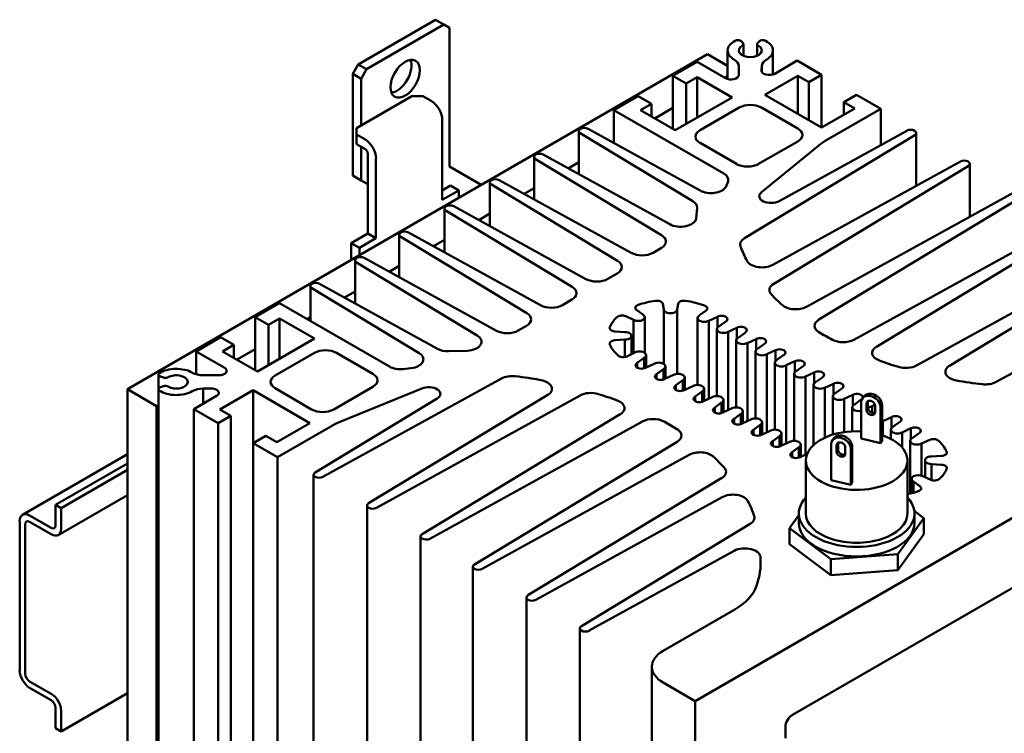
# Model space of a CAD drawing. Header units: millimetres. Extents: x 82 to 564, y 26 to 400.
# Tile 10 of 11: x 408 to 509, y 327 to 400. Entities that reach past the tile are written whole.
import ezdxf

# ---------------------------------------------------------------- set-up
doc = ezdxf.new("R2010")
doc.units = ezdxf.units.MM
doc.layers.add('Arêtes visibles(ISO)', color=7, linetype='Continuous', lineweight=50)

msp = doc.modelspace()

# ---------------------------------------------------------------- linework, layer by layer
at = {"layer": 'Arêtes visibles(ISO)'}
for p, q in [((451.04, 400.38), (443.12, 395.81)), ((451.04, 400.38), (451.89, 399.89)), ((443.97, 395.32), (451.89, 399.89)), ((451.89, 399.89), (452.46, 399.56)), ((452.46, 399.56), (452.46, 385.36)), ((482.33, 398.17), (482.5, 398)), ((482.56, 397.88), (482.56, 396.69)), ((483.98, 397.88), (483.98, 396.69)), ((484.03, 398), (484.21, 398.17)), ((419.49, 362.56), (478.88, 396.86)), ((478.88, 396.86), (480.95, 395.67)), ((480.95, 397.23), (480.95, 394.3)), ((485.59, 397.23), (485.59, 394.78)), ((443.12, 395.81), (442.56, 394.83)), ((443.97, 395.32), (443.12, 395.81)), ((443.41, 394.34), (443.97, 395.32)), ((475.35, 394.62), (477.84, 396.06)), ((477.84, 396.06), (480.72, 394.39)), ((482.09, 394.72), (482.09, 395.64)), ((484.45, 395.64), (484.4, 395.21)), ((484.45, 395.02), (484.45, 395.64)), ((485.77, 394.85), (488.08, 396.19)), ((488.08, 396.19), (490.57, 394.75)), ((442.56, 394.83), (442.56, 384.42)), ((442.56, 394.83), (443.41, 394.34)), ((443.41, 389.54), (443.41, 394.34)), ((475.35, 391.35), (475.35, 394.62)), ((476.71, 393.84), (475.35, 394.62)), ((477.84, 394.49), (476.71, 393.84)), ((481.4, 392.43), (477.84, 394.49)), ((477.84, 390.37), (477.84, 394.49)), ((480.67, 394.42), (480.95, 394.59)), ((488.13, 394.65), (484.74, 392.69)), ((489.26, 394), (488.13, 394.65)), ((488.13, 390.73), (488.13, 394.65)), ((490.57, 394.75), (489.26, 394)), ((490.57, 389.33), (490.57, 394.75)), ((476.71, 389.72), (476.71, 393.84)), ((489.26, 390.08), (489.26, 394)), ((448.62, 392.55), (442.96, 389.28)), ((448.62, 392.55), (449.75, 392.55)), ((450.6, 392.06), (449.75, 392.55)), ((469.3, 391.13), (471.78, 392.56)), ((471.78, 392.56), (473.14, 391.78)), ((475.57, 389.07), (481.4, 392.43)), ((484.74, 392.69), (490.57, 389.33)), ((492.83, 391.94), (494.13, 392.69)), ((494.13, 392.69), (496.62, 391.26)), ((473.14, 391.78), (472.01, 391.13)), ((473.14, 390.47), (473.14, 391.78)), ((473.48, 390.28), (475.35, 391.35)), ((475.35, 389.2), (475.35, 391.35)), ((478.12, 389.07), (482.14, 391.39)), ((484.4, 391.39), (488.13, 389.23)), ((490.57, 389.33), (493.96, 391.29)), ((496.62, 391.26), (491.16, 388.1)), ((493.96, 391.29), (492.83, 391.94)), ((492.83, 390.64), (492.83, 391.94)), ((496.62, 387.54), (496.62, 391.26)), ((469.3, 387.86), (469.3, 391.13)), ((480.55, 384.63), (469.3, 391.13)), ((472.01, 391.13), (475.57, 389.07)), ((442.96, 388.63), (442.96, 389.28)), ((451.73, 381.93), (451.73, 390.1)), ((466.65, 389.22), (478.15, 382.88)), ((442.96, 388.63), (443.81, 388.14)), ((442.96, 387.65), (442.96, 388.63)), ((465.71, 388.99), (465.71, 384.57)), ((477.39, 381.79), (465.86, 388.77)), ((500.11, 388.56), (482.67, 378.01)), ((486.22, 381.81), (499.31, 389.02)), ((500.26, 388.79), (500.26, 383.37)), ((442.96, 387.65), (443.81, 387.16)), ((443.41, 383.93), (443.41, 387.39)), ((469.21, 387.81), (469.3, 387.86)), ((469.3, 387.76), (469.3, 387.86)), ((481.85, 385.61), (478.12, 387.76)), ((488.13, 387.92), (484.12, 385.61)), ((490.29, 387.51), (484.41, 382.71)), ((444.09, 386.67), (444.09, 378.5)), ((444.94, 378.01), (444.94, 386.18)), ((461.13, 386.34), (461.13, 381.99)), ((462.07, 386.57), (475.02, 379.44)), ((455.71, 383.48), (452.46, 385.36)), ((474.19, 378.31), (461.28, 386.12)), ((464.63, 385.16), (465.71, 385.79)), ((485.58, 375.28), (504.78, 385.86)), ((505.58, 385.4), (485.67, 373.35)), ((505.74, 385.63), (505.74, 380.21)), ((443.41, 383.93), (442.56, 384.42)), ((444.09, 383.53), (443.41, 383.93)), ((451.73, 382.91), (452.58, 383.4)), ((453.43, 382.91), (452.58, 383.4)), ((456.6, 383.73), (456.6, 379.25)), ((469.67, 375.7), (456.76, 383.51)), ((457.54, 383.96), (471.07, 376.51)), ((460.1, 382.55), (461.13, 383.14)), ((480.75, 383.22), (481, 383.83)), ((453.43, 382.91), (451.73, 381.93)), ((453.43, 382.16), (453.43, 382.91)), ((489.01, 370.99), (510.26, 382.7)), ((511.06, 382.24), (490.29, 369.68)), ((452.9, 381.28), (466.43, 373.83)), ((477.72, 380.02), (477.83, 381.13)), ((451.96, 381.05), (451.96, 376.57)), ((465.03, 373.02), (452.12, 380.83)), ((455.46, 379.87), (456.6, 380.53)), ((493.87, 367.62), (515.62, 379.6)), ((516.42, 379.14), (496.19, 366.9)), ((444.09, 378.5), (442.4, 377.52)), ((444.94, 378.01), (444.09, 378.5)), ((447.33, 378.37), (447.33, 374.02)), ((460.39, 370.34), (447.48, 378.15)), ((448.27, 378.61), (461.79, 371.15)), ((442.4, 377.52), (442.4, 375.79)), ((443.25, 377.03), (442.4, 377.52)), ((443.25, 377.03), (444.94, 378.01)), ((450.82, 377.2), (451.96, 377.85)), ((443.25, 376.28), (443.25, 377.03)), ((473.31, 376.52), (474.17, 377.02)), ((500.3, 364.98), (521.1, 376.44)), ((442.8, 375.76), (442.8, 371.34)), ((455.31, 368.06), (442.95, 375.54)), ((443.74, 375.99), (457.27, 368.54)), ((446.3, 374.58), (447.33, 375.17)), ((521.9, 375.98), (503.68, 364.96)), ((468.67, 373.85), (469.64, 374.41)), ((438.22, 373.11), (438.22, 369.55)), ((439.16, 373.35), (451.24, 366.69)), ((508.45, 363.3), (526.57, 373.28)), ((449.35, 366.25), (438.37, 372.89)), ((441.72, 371.94), (442.8, 372.56)), ((432.58, 369.93), (435.07, 371.37)), ((435.07, 371.37), (446.33, 364.87)), ((464.03, 371.17), (465, 371.73)), ((474.31, 371.31), (474.42, 370.72)), ((475.77, 370.72), (475.88, 371.31)), ((470.51, 370.02), (471.31, 369.65)), ((472.27, 370.2), (471.62, 370.67)), ((474.42, 370.72), (474.42, 365.14)), ((475.77, 370.72), (475.77, 364.12)), ((478.74, 370.61), (478.06, 370.12)), ((432.58, 366.66), (432.58, 369.93)), ((433.94, 369.15), (432.58, 369.93)), ((435.07, 369.8), (433.94, 369.15)), ((433.94, 365.03), (433.94, 369.15)), ((438.64, 367.74), (435.07, 369.8)), ((435.07, 365.68), (435.07, 369.8)), ((437.9, 369.73), (438.22, 369.92)), ((459.5, 368.55), (460.36, 369.05)), ((471.31, 369.65), (471.31, 366.24)), ((472.46, 369.93), (472.46, 366.27)), ((477.87, 369.84), (477.87, 362.99)), ((479.01, 369.57), (479.9, 369.98)), ((479.01, 369.57), (479.01, 361.56)), ((479.9, 369.98), (479.9, 368.86)), ((480.75, 369.49), (480.04, 368.98)), ((470.42, 368.41), (469.39, 368.47)), ((471.09, 368.02), (471.09, 366.14)), ((479.85, 368.7), (479.85, 361.84)), ((480.99, 368.43), (481.88, 368.83)), ((480.99, 368.43), (480.99, 360.42)), ((481.88, 368.83), (481.88, 367.71)), ((482.73, 368.34), (482.02, 367.83)), ((426.53, 366.43), (429.02, 367.87)), ((429.02, 367.87), (430.38, 367.09)), ((430.38, 367.09), (429.24, 366.43)), ((430.38, 365.78), (430.38, 367.09)), ((432.81, 364.38), (438.64, 367.74)), ((469.39, 367.56), (470.42, 367.63)), ((470.42, 367.63), (470.42, 365.86)), ((481.83, 367.56), (481.83, 360.7)), ((482.97, 367.28), (483.86, 367.69)), ((482.97, 367.28), (482.97, 359.28)), ((483.86, 367.69), (483.86, 366.57)), ((484.71, 367.2), (484, 366.69)), ((426.53, 364.08), (426.53, 366.43)), ((429.41, 364.77), (426.53, 366.43)), ((429.24, 366.43), (432.81, 364.38)), ((430.72, 365.59), (432.58, 366.66)), ((432.58, 364.51), (432.58, 366.66)), ((434.62, 363.95), (438.64, 366.27)), ((440.9, 366.27), (444.63, 364.12)), ((452.38, 366.44), (454.3, 366.5)), ((471.46, 366.3), (470.61, 365.92)), ((472.6, 366.03), (472.6, 364.78)), ((539.86, 366.55), (477.64, 330.62)), ((483.81, 366.41), (483.81, 359.56)), ((484.95, 366.14), (485.84, 366.55)), ((484.95, 366.14), (484.95, 358.14)), ((485.84, 366.55), (485.84, 365.43)), ((486.69, 366.06), (485.98, 365.55)), ((471.7, 365.24), (472.41, 365.75)), ((471.7, 365.24), (471.7, 364.75)), ((472.41, 365.75), (472.41, 364.69)), ((473.44, 365.16), (472.55, 364.75)), ((485.79, 365.27), (485.79, 358.42)), ((486.93, 365), (487.82, 365.41)), ((486.93, 365), (486.93, 356.99)), ((487.82, 365.41), (487.82, 364.28)), ((422.67, 364.04), (422.67, 362.56)), ((427.26, 363.98), (428.85, 363.98)), ((447.71, 364.61), (448.76, 364.75)), ((473.68, 364.1), (474.39, 364.61)), ((473.68, 364.1), (473.68, 363.61)), ((474.39, 364.61), (474.39, 363.55)), ((475.42, 364.02), (474.53, 363.61)), ((474.58, 364.89), (474.58, 363.63)), ((487.77, 364.13), (487.77, 357.27)), ((488.67, 364.92), (487.96, 364.4)), ((488.91, 363.85), (489.8, 364.26)), ((489.8, 364.26), (489.8, 363.14)), ((423.17, 363.74), (422.87, 363.84)), ((457.78, 363.65), (439.51, 353.58)), ((475.66, 362.96), (476.37, 363.47)), ((476.37, 363.47), (476.37, 362.41)), ((476.56, 363.74), (476.56, 362.49)), ((488.91, 363.85), (488.91, 355.85)), ((489.75, 362.99), (489.75, 356.84)), ((490.65, 363.77), (489.94, 363.26)), ((490.89, 362.71), (491.78, 363.12)), ((491.78, 363.12), (491.78, 362)), ((419.49, 310.31), (419.49, 362.56)), ((419.49, 362.56), (422.48, 360.83)), ((422.67, 362.56), (422.67, 303.77)), ((422.87, 362.76), (423.17, 362.86)), ((428, 362.64), (427.26, 362.62)), ((427.26, 361.07), (427.26, 362.62)), ((432.36, 362.45), (428.96, 360.49)), ((438.18, 359.09), (432.36, 362.45)), ((432.36, 357.03), (432.36, 362.45)), ((438.35, 360.49), (434.62, 362.65)), ((444.63, 362.81), (440.62, 360.49)), ((449.64, 362.64), (441.34, 359.25)), ((444.19, 350.88), (462.52, 361.97)), ((475.66, 362.96), (475.66, 362.47)), ((477.4, 362.87), (476.51, 362.47)), ((477.64, 361.81), (478.35, 362.33)), ((478.35, 362.33), (478.35, 361.26)), ((478.54, 362.6), (478.54, 361.35)), ((490.89, 362.71), (490.89, 357.59)), ((492.63, 362.63), (491.92, 362.12)), ((492.87, 361.57), (493.76, 361.98)), ((493.76, 361.98), (493.76, 360.85)), ((426.3, 360.52), (428.61, 361.86)), ((438.71, 354.04), (451.2, 361.6)), ((465.85, 361.91), (444.98, 350.42)), ((477.64, 361.81), (477.64, 361.32)), ((479.38, 361.73), (478.49, 361.32)), ((479.62, 360.67), (480.33, 361.18)), ((480.33, 361.18), (480.33, 360.12)), ((480.52, 361.46), (480.52, 360.21)), ((491.73, 361.84), (491.73, 357.9)), ((492.87, 361.57), (492.87, 358.16)), ((494.61, 361.49), (493.9, 360.97)), ((494.62, 357.51), (494.62, 361.2)), ((494.89, 361.81), (494.74, 361.6)), ((495.17, 360.42), (495.17, 361.07)), ((495.32, 361.28), (495.32, 360.63)), ((422.48, 360.83), (422.67, 360.94)), ((422.48, 308.58), (422.48, 360.83)), ((428.79, 359.09), (426.3, 360.52)), ((426.3, 301.74), (426.3, 360.52)), ((428.96, 360.49), (430.09, 359.84)), ((449.66, 347.71), (469.94, 359.99)), ((479.62, 360.67), (479.62, 360.18)), ((481.36, 360.59), (480.47, 360.18)), ((481.6, 359.53), (482.31, 360.04)), ((482.31, 360.04), (482.31, 358.98)), ((482.5, 360.31), (482.5, 359.06)), ((493.71, 360.7), (493.71, 358.24)), ((495.32, 360.64), (495.74, 360.83)), ((495.74, 360.83), (495.74, 360.14)), ((496.06, 360.86), (496.06, 360.21)), ((496.61, 357.04), (496.61, 360.73)), ((496.76, 357.25), (496.76, 360.94)), ((430.09, 359.84), (428.79, 359.09)), ((428.79, 300.3), (428.79, 359.09)), ((430.09, 301.05), (430.09, 359.84)), ((434.79, 357.13), (438.18, 359.09)), ((472.22, 359.24), (450.46, 347.25)), ((481.6, 359.53), (481.6, 359.04)), ((483.34, 359.45), (482.45, 359.04)), ((484.48, 359.17), (484.48, 357.92)), ((496.83, 359.28), (497.72, 359.69)), ((496.83, 359.28), (496.83, 357.82)), ((497.72, 359.69), (497.72, 358.57)), ((498.57, 359.2), (497.86, 358.69)), ((440.3, 358.74), (434.85, 355.59)), ((483.58, 358.38), (484.29, 358.9)), ((483.58, 358.38), (483.58, 357.89)), ((484.29, 358.9), (484.29, 357.83)), ((485.32, 358.3), (484.43, 357.89)), ((486.46, 358.03), (486.46, 356.78)), ((497.67, 358.41), (497.67, 357.46)), ((498.81, 358.14), (499.7, 358.55)), ((498.81, 358.14), (498.81, 356.59)), ((499.7, 358.55), (499.7, 357.42)), ((500.55, 358.06), (499.84, 357.54)), ((432.36, 357.03), (433.66, 357.78)), ((434.85, 355.59), (432.36, 357.03)), ((432.36, 298.24), (432.36, 357.03)), ((433.66, 357.78), (434.79, 357.13)), ((455.03, 344.62), (475.79, 357.18)), ((485.56, 357.24), (486.27, 357.75)), ((485.56, 357.24), (485.56, 356.75)), ((486.27, 357.75), (486.27, 356.69)), ((487.3, 357.16), (486.41, 356.75)), ((491.55, 353.25), (491.55, 356.94)), ((491.67, 357.33), (491.82, 357.54)), ((492.26, 357.02), (492.26, 356.37)), ((496.61, 357.04), (494.62, 357.51)), ((496.76, 357.25), (496.61, 357.04)), ((499.65, 357.27), (499.65, 351.88)), ((500.79, 357), (501.64, 357.38)), ((500.79, 357), (500.79, 353.71)), ((487.54, 356.1), (488.25, 356.61)), ((487.54, 356.1), (487.54, 355.61)), ((488.25, 356.61), (488.25, 355.55)), ((489.09, 355.93), (488.39, 355.61)), ((488.44, 356.88), (488.44, 355.63)), ((492.11, 356.15), (492.11, 356.81)), ((492.99, 356.59), (492.99, 355.94)), ((493.55, 352.77), (493.55, 356.46)), ((493.7, 352.98), (493.7, 356.67)), ((408.75, 349.7), (419.49, 355.9)), ((412.13, 350.71), (419.49, 354.95)), ((434.85, 296.8), (434.85, 355.59)), ((477.02, 355.84), (455.82, 344.16)), ((487.6, 329.23), (532.91, 355.4)), ((488.96, 349.83), (488.96, 355.25)), ((499.36, 349.83), (499.36, 355.25)), ((501.16, 355.28), (501.16, 353.55)), ((502.86, 355.74), (501.83, 355.67)), ((412.7, 350.38), (419.49, 354.3)), ((501.83, 354.89), (502.86, 354.83)), ((501.83, 354.89), (501.83, 353.24)), ((438.55, 353.81), (438.55, 295.03)), ((460.5, 341.46), (480.35, 353.47)), ((493.55, 352.77), (491.55, 353.25)), ((493.7, 352.98), (493.55, 352.77)), ((499.79, 353.37), (499.79, 351.91)), ((499.98, 353.1), (500.63, 352.63)), ((499.98, 353.1), (499.98, 351.97)), ((501.74, 353.28), (500.93, 353.65)), ((412.4, 347.63), (419.49, 351.72)), ((480.38, 351.51), (461.3, 341)), ((412.13, 350.71), (412.7, 350.38)), ((412.13, 348.62), (412.13, 350.71)), ((412.7, 350.38), (412.7, 348.29)), ((444.03, 350.65), (444.03, 291.86)), ((500.06, 350.1), (501.03, 349.37)), ((408.46, 333.76), (408.46, 349.04)), ((409.47, 349.63), (411.68, 348.36)), ((411.68, 347.7), (409.47, 348.98)), ((487.29, 348.33), (488.24, 349.65)), ((488.24, 348.85), (488.24, 349.83)), ((501.03, 349.37), (498.37, 345.67)), ((500.08, 348.85), (500.08, 349.83)), ((501.03, 347.73), (501.03, 349.37)), ((409.02, 348.72), (409.02, 333.43)), ((465.98, 338.3), (483.27, 348.76)), ((491.5, 345.15), (487.29, 348.33)), ((487.29, 346.69), (487.29, 348.33)), ((449.51, 347.49), (449.51, 288.7)), ((498.37, 344.04), (501.03, 347.73)), ((481.61, 346.01), (466.77, 337.84)), ((487.29, 346.69), (491.5, 343.52)), ((484.31, 344.36), (484.31, 345.31)), ((498.37, 345.67), (491.5, 345.15)), ((491.5, 343.52), (491.5, 345.15)), ((498.37, 344.04), (498.37, 345.67)), ((454.87, 344.39), (454.87, 285.61)), ((491.5, 343.52), (498.37, 344.04)), ((460.35, 341.23), (460.35, 282.44)), ((474.36, 335.78), (481.69, 340.01)), ((465.82, 338.07), (465.82, 279.28)), ((473.19, 334.15), (473.19, 275.36)), ((409.47, 332.65), (411.68, 331.37)), ((411.68, 330.72), (409.47, 331.99)), ((477.64, 330.62), (474.36, 332.52)), ((419.49, 331.44), (412.7, 327.52)), ((412.13, 327.85), (412.13, 329.94)), ((477.64, 271.83), (477.64, 330.62)), ((412.7, 329.61), (412.7, 327.52)), ((487.6, 329.23), (487.6, 329.23)), ((412.7, 327.52), (412.13, 327.85)), ((486.86, 326.83), (486.86, 327.96)), ((486.86, 327.96), (486.86, 327.96))]:
    msp.add_line(p, q, dxfattribs=at)
msp.add_arc((452.46, 385.36), 0.000653, 270, 0, dxfattribs=at)
for centre, major_axis, ratio, start_param, end_param in [((481.98, 398.06), (0.4, 0), 0.57735, 0.523599, 2.304266), ((484.55, 398.06), (0.4, 0), 0.57735, 0.837327, 2.617994), ((483.27, 397.23), (-2.32, 0), 0.57735, 5.445858, 7.065642), ((483.27, 397.23), (-1.18, 0), 0.57735, 5.491938, 10.216026), ((482.16, 397.88), (0.4, 0), 0.57735, 5.491938, 6.806784), ((484.38, 397.88), (-0.4, 0), 0.57735, 5.759587, 7.074433), ((483.27, 397.23), (2.32, 0), 0.57735, 5.500729, 7.120512), ((447.08, 394.83), (1.06, 1.84), 0.57735, 3.553381, 5.871397), ((480.49, 395.64), (1.6, 0), 0.57735, 0, 0.782457), ((486.05, 395.64), (-1.6, 0), 0.57735, 5.500729, 6.283185), ((481.29, 394.72), (0.8, 0), 0.57735, 3.926991, 6.283185), ((485.2, 395.18), (-0.8, 0), 0.57735, 6.221316, 8.63938), ((450.6, 390.75), (-0.8, 1.39), 0.57735, 3.926991, 5.497787), ((483.27, 390.73), (1.6, 0), 0.57735, 0.785398, 2.356194), ((466.27, 388.99), (-0.556, 0), 0.57735, 3.9504, 7.045174), ((487, 388.58), (1.6, 0), 0.57735, 5.497787, 7.068583), ((479.25, 388.41), (-1.6, 0), 0.57735, 5.497787, 7.068583), ((499.7, 388.79), (0.564, 0), 0.57735, 5.521197, 8.61597), ((443.81, 386.83), (-0.8, 1.39), 0.57735, 3.926991, 5.497787), ((496.82, 384.84), (-8, 0), 0.57735, 5.497787, 5.667281), ((443.81, 386.83), (-0.2, 0.346), 0.57735, 3.926991, 5.497787), ((461.68, 386.34), (-0.556, 0), 0.57735, 3.9504, 7.045174), ((482.98, 386.26), (-1.6, 0), 0.57735, 0.785398, 2.356194), ((505.17, 385.63), (0.564, 0), 0.57735, 5.521197, 8.61597), ((479.42, 383.97), (1.6, 0), 0.57735, 6.124527, 7.068583), ((457.16, 383.73), (-0.556, 0), 0.57735, 3.9504, 7.045174), ((479.26, 383.55), (1.6, 0), 0.57735, 3.9504, 5.921427), ((485.39, 382.31), (-1.2, 0), 0.57735, 5.667281, 8.61597), ((452.52, 381.05), (-0.556, 0), 0.57735, 3.9504, 7.045174), ((476.23, 381.15), (1.6, 0), 0.57735, 6.259817, 7.045174), ((476.12, 380.11), (1.6, 0), 0.57735, 3.9504, 6.192795), ((447.88, 378.37), (-0.556, 0), 0.57735, 3.9504, 7.045174), ((473.03, 377.67), (1.6, 0), 0.57735, 5.497787, 7.045174), ((483.82, 377.37), (-1.6, 0), 0.57735, 5.521197, 6.497001), ((513.53, 381.1), (-32, 0), 0.57735, 0.213816, 0.297861), ((443.36, 375.76), (-0.556, 0), 0.57735, 3.9504, 7.045174), ((472.18, 377.18), (1.6, 0), 0.57735, 3.9504, 5.497787), ((468.51, 375.06), (1.6, 0), 0.57735, 5.497787, 7.045174), ((484.47, 375.95), (-1.6, 0), 0.57735, 0.297861, 2.332785), ((438.77, 373.11), (-0.556, 0), 0.57735, 3.9504, 7.045174), ((467.54, 374.5), (1.6, 0), 0.57735, 3.9504, 5.497787), ((486.82, 372.71), (-1.6, 0), 0.57735, 5.521197, 6.781178), ((463.87, 372.38), (1.6, 0), 0.57735, 5.497787, 7.045174), ((513.53, 381.1), (32, 0), 0.57735, 3.639585, 3.709387), ((462.9, 371.82), (1.6, 0), 0.57735, 3.9504, 5.497787), ((472.09, 370.88), (-0.6, 0), 0.57735, 5.256697, 6.955592), ((475.09, 368.02), (6.4, 0), 0.57735, 1.811886, 2.115104), ((473.71, 371.27), (0.6, 0), 0.57735, 0.112992, 1.811886), ((476.48, 371.27), (-0.6, 0), 0.57735, 4.471299, 6.170193), ((475.09, 368.02), (6.4, 0), 0.57735, 0.992012, 1.329706), ((478.27, 370.82), (0.6, 0), 0.57735, 5.610779, 7.275197), ((487.9, 371.66), (1.6, 0), 0.57735, 3.709387, 5.474378), ((459.23, 369.7), (1.6, 0), 0.57735, 5.497787, 7.045174), ((470.13, 369.75), (0.6, 0), 0.57735, 0.89839, 2.597285), ((471.79, 369.93), (0.672, 0), 0.57735, 3.926991, 7.068583), ((475.09, 370.72), (-0.672, 0), 0.57735, 0, 3.141593), ((478.54, 369.84), (-0.672, 0), 0.57735, 5.497787, 8.63938), ((480.33, 369.73), (0.6, 0), 0.57735, 5.497787, 8.63938), ((475.09, 368.02), (-6.4, 0), 0.57735, 5.738877, 6.042095), ((491.45, 369.04), (-1.6, 0), 0.57735, 5.521197, 7.040803), ((454.15, 367.42), (1.6, 0), 0.57735, 4.802779, 7.045174), ((458.37, 369.21), (1.6, 0), 0.57735, 3.9504, 5.497787), ((469.46, 368.82), (-0.6, 0), 0.57735, 6.042095, 7.74099), ((470.42, 368.02), (0.672, 0), 0.57735, 4.712389, 7.853982), ((480.52, 368.7), (-0.672, 0), 0.57735, 5.497787, 8.63938), ((482.31, 368.59), (0.6, 0), 0.57735, 5.497787, 8.63938), ((509.58, 378.87), (26.47, 0), 0.57735, 3.895757, 3.969628), ((469.46, 367.22), (-0.6, 0), 0.57735, 4.825381, 6.524275), ((475.09, 368.02), (-6.4, 0), 0.57735, 0.24109, 0.578784), ((482.5, 367.56), (-0.672, 0), 0.57735, 5.497787, 8.63938), ((484.29, 367.45), (0.6, 0), 0.57735, 5.497787, 8.63938), ((492.76, 368.29), (1.6, 0), 0.57735, 3.965312, 5.474378), ((439.77, 365.62), (1.6, 0), 0.57735, 0.785398, 2.356194), ((448.19, 365.61), (1.6, 0), 0.57735, 5.074148, 7.045174), ((452.34, 367.36), (1.6, 0), 0.57735, 3.9504, 4.735757), ((470.24, 366.19), (-0.6, 0), 0.57735, 0.578784, 2.243203), ((471.93, 366.03), (0.672, 0), 0.57735, 5.497787, 8.63938), ((484.48, 366.41), (-0.672, 0), 0.57735, 5.497787, 8.63938), ((486.27, 366.3), (0.6, 0), 0.57735, 5.497787, 8.63938), ((497.35, 366.27), (-1.6, 0), 0.57735, 5.521197, 7.296924), ((472.12, 365), (-0.6, 0), 0.57735, 5.497787, 8.63938), ((473.91, 364.89), (0.672, 0), 0.57735, 5.497787, 8.63938), ((486.46, 365.27), (-0.672, 0), 0.57735, 5.497787, 8.63938), ((488.25, 365.16), (0.6, 0), 0.57735, 5.497787, 8.63938), ((513.42, 381.16), (32, 0), 0.57735, 4.155331, 4.225469), ((499.19, 365.65), (1.6, 0), 0.57735, 4.225469, 5.474378), ((423.07, 364.04), (-0.4, 0), 0.57735, 5.549716, 7.330383), ((424.49, 363.3), (2.32, 0), 0.57735, 0.78834, 2.408123), ((424.49, 363.3), (1.18, 0), 0.57735, 3.921141, 8.645229), ((427.26, 364.9), (1.6, 0), 0.57735, 3.929932, 4.712389), ((428.85, 364.44), (0.8, 0), 0.57735, 4.712389, 7.068583), ((443.5, 363.46), (1.6, 0), 0.57735, 5.497787, 7.068583), ((447.46, 365.52), (1.6, 0), 0.57735, 3.926991, 4.871047), ((474.1, 363.85), (-0.6, 0), 0.57735, 5.497787, 8.63938), ((475.89, 363.74), (0.672, 0), 0.57735, 5.497787, 8.63938), ((488.44, 364.13), (-0.672, 0), 0.57735, 5.497787, 8.63938), ((490.23, 364.02), (0.6, 0), 0.57735, 5.497787, 8.63938), ((504.84, 364.33), (-1.6, 0), 0.57735, 5.521197, 7.567924), ((423.37, 363.94), (-0.4, 0), 0.57735, 1.047198, 2.362044), ((435.75, 363.3), (-1.6, 0), 0.57735, 5.497787, 7.068583), ((458.89, 362.98), (-1.6, 0), 0.57735, 4.498573, 5.474378), ((452.44, 345.83), (-32, 0), 0.57735, 4.414528, 4.498573), ((461.36, 362.6), (1.6, 0), 0.57735, 5.521197, 7.556121), ((477.87, 362.6), (0.672, 0), 0.57735, 5.497787, 8.63938), ((490.42, 362.99), (-0.672, 0), 0.57735, 5.497787, 8.63938), ((492.21, 362.87), (0.6, 0), 0.57735, 5.497787, 8.63938), ((513.42, 381.16), (32, 0), 0.57735, 4.426331, 4.511336), ((507.35, 363.97), (1.6, 0), 0.57735, 4.511336, 5.474378), ((423.07, 362.56), (-0.4, 0), 0.57735, 5.235988, 7.016655), ((424.49, 363.3), (-2.32, 0), 0.57735, 0.733469, 2.353253), ((423.37, 362.66), (0.4, 0), 0.57735, 0.779549, 2.094395), ((427.26, 361.69), (-1.6, 0), 0.57735, 4.712389, 5.494846), ((428.05, 362.18), (0.8, 0), 0.57735, 5.497787, 7.915851), ((450.33, 362.07), (1.2, 0), 0.57735, 5.521197, 8.469886), ((466.96, 361.25), (-1.6, 0), 0.57735, 4.214396, 5.474378), ((452.44, 345.83), (-32, 0), 0.57735, 4.144594, 4.214396), ((476.08, 362.71), (-0.6, 0), 0.57735, 5.497787, 8.63938), ((492.4, 361.84), (-0.672, 0), 0.57735, 5.497787, 8.63938), ((494.19, 361.73), (0.6, 0), 0.57735, 5.967288, 8.63938), ((495.77, 361.18), (-0.877, 0.63), 0.754224, 3.638042, 6.283185), ((468.79, 360.62), (1.6, 0), 0.57735, 5.521197, 7.286187), ((478.06, 361.57), (-0.6, 0), 0.57735, 5.497787, 8.63938), ((479.85, 361.46), (0.672, 0), 0.57735, 5.497787, 8.63938), ((494.38, 360.7), (-0.672, 0), 0.57735, 5.497787, 8.214904), ((494.19, 361.73), (-0.6, 0), 0.57735, 2.356194, 2.681579), ((495.61, 360.97), (-0.877, 0.63), 0.754224, 3.638042, 6.779635), ((495.61, 360.97), (-0.39, 0.28), 0.754224, 3.638042, 6.779635), ((495.77, 361.18), (-0.39, 0.28), 0.754224, 0.371212, 0.49645), ((439.48, 361.14), (-1.6, 0), 0.57735, 0.785398, 2.356194), ((480.04, 360.42), (-0.6, 0), 0.57735, 5.497787, 8.63938), ((481.83, 360.31), (0.672, 0), 0.57735, 5.497787, 8.63938), ((495.61, 360.31), (0.39, -0.28), 0.754224, 3.638042, 6.779635), ((495.77, 360.53), (0.39, -0.28), 0.754224, 3.638042, 5.911974), ((496.17, 360.59), (0.6, 0), 0.57735, 1.76502, 2.356194), ((496.17, 360.59), (0.6, 0), 0.57735, 6.206101, 6.360269), ((445.96, 355.48), (-8, 0), 0.57735, 5.328294, 5.497787), ((473.33, 358.58), (-1.6, 0), 0.57735, 3.954771, 5.474378), ((456.31, 348.11), (-26.47, 0), 0.57735, 3.884354, 3.958225), ((482.02, 359.28), (-0.6, 0), 0.57735, 5.497787, 8.63938), ((483.81, 359.17), (0.672, 0), 0.57735, 5.497787, 8.63938), ((496.36, 359.56), (0.672, 0), 0.57735, 5.360894, 5.497787), ((498.15, 359.45), (0.6, 0), 0.57735, 5.497787, 8.63938), ((474.63, 357.82), (1.6, 0), 0.57735, 5.521197, 7.030263), ((484, 358.14), (-0.6, 0), 0.57735, 5.497787, 8.63938), ((485.79, 358.03), (0.672, 0), 0.57735, 5.497787, 8.63938), ((494.16, 355.25), (5.2, 0), 0.57735, 1.48262, 7.328961), ((498.34, 358.41), (-0.672, 0), 0.57735, 5.497787, 8.63938), ((500.13, 358.3), (0.6, 0), 0.57735, 5.497787, 8.63938), ((485.98, 357), (-0.6, 0), 0.57735, 5.497787, 8.63938), ((487.77, 356.88), (0.672, 0), 0.57735, 5.497787, 8.63938), ((492.55, 356.7), (-0.877, 0.63), 0.754224, 3.638042, 6.779635), ((492.7, 356.91), (-0.877, 0.63), 0.754224, 3.638042, 6.283185), ((492.55, 356.7), (-0.39, 0.28), 0.754224, 3.638042, 6.779635), ((492.7, 356.91), (-0.39, 0.28), 0.754224, 0.371212, 0.49645), ((500.32, 357.27), (-0.672, 0), 0.57735, 5.497787, 8.63938), ((502.01, 357.11), (0.6, 0), 0.57735, 0.578784, 2.243203), ((497.16, 355.28), (6.4, 0), 0.57735, 0.24109, 0.578784), ((478.13, 355.17), (-1.6, 0), 0.57735, 3.698651, 5.474378), ((487.96, 355.85), (-0.6, 0), 0.57735, 5.497787, 8.63938), ((492.55, 356.05), (0.39, -0.28), 0.754224, 3.638042, 6.779635), ((492.7, 356.26), (0.39, -0.28), 0.754224, 3.638042, 5.911974), ((502.79, 356.08), (0.6, 0), 0.57735, 4.825381, 6.524275), ((452.32, 345.89), (-32, 0), 0.57735, 3.628512, 3.698651), ((501.83, 355.28), (-0.672, 0), 0.57735, 4.712389, 7.853982), ((439.12, 353.81), (-0.564, 0), 0.57735, 5.521197, 8.61597), ((479.19, 354.1), (1.6, 0), 0.57735, 5.521197, 6.770105), ((497.16, 355.28), (6.4, 0), 0.57735, 5.738877, 6.042095), ((502.79, 354.48), (0.6, 0), 0.57735, 6.042095, 7.74099), ((500.46, 353.37), (-0.672, 0), 0.57735, 3.926991, 7.068583), ((502.12, 353.55), (-0.6, 0), 0.57735, 0.89839, 2.597285), ((497.16, 355.28), (-6.4, 0), 0.57735, 1.922014, 2.115104), ((500.16, 352.42), (0.6, 0), 0.57735, 5.256697, 6.955592), ((444.59, 350.65), (-0.564, 0), 0.57735, 5.521197, 8.61597), ((481.49, 350.84), (1.6, 0), 0.57735, 0.286058, 2.332785), ((452.32, 345.89), (32, 0), 0.57735, 0.201053, 0.286058), ((494.16, 349.83), (5.92, 0), 0.57735, 2.643255, 6.781523), ((409.47, 348.46), (-0.72, 1.25), 0.57735, 5.497787, 7.068583), ((409.47, 348.46), (-0.32, 0.554), 0.57735, 5.497787, 7.068583), ((482.11, 349.4), (1.6, 0), 0.57735, 5.521197, 6.484239), ((494.16, 348.85), (5.92, 0), 0.57735, 3.141593, 6.283185), ((494.16, 349.83), (-5.2, 0), 0.57735, 0, 3.141593), ((411.68, 348.88), (0.32, -0.554), 0.57735, 5.497787, 7.068583), ((411.68, 348.88), (0.72, -1.25), 0.57735, 5.497787, 7.068583), ((450.07, 347.49), (-0.564, 0), 0.57735, 5.521197, 8.61597), ((482.71, 345.34), (1.6, 0), 0.57735, 6.251644, 8.61597), ((464.08, 344.83), (20.25, 0), 0.57735, 6.076115, 6.323777), ((455.43, 344.39), (-0.564, 0), 0.57735, 5.521197, 8.61597), ((476.03, 343.28), (8, 0), 0.57735, 5.497787, 6.098381), ((460.91, 341.23), (-0.564, 0), 0.57735, 5.521197, 8.61597), ((466.38, 338.07), (-0.564, 0), 0.57735, 5.521197, 8.61597), ((477.19, 334.15), (-4, 0), 0.57735, 5.497787, 7.068583), ((409.47, 333.17), (-0.72, 1.25), 0.57735, 0.785398, 2.356194), ((409.47, 333.17), (0.32, -0.554), 0.57735, 3.926991, 5.497787), ((411.68, 330.2), (0.72, -1.25), 0.57735, 0.785398, 2.356194), ((411.68, 330.2), (-0.32, 0.554), 0.57735, 3.926991, 5.497787), ((487.59, 328.39), (0.52, 0.901), 0.567274, 0.78555, 2.356042), ((487.6, 328.39), (-0.52, -0.901), 0.577526, 3.927143, 5.497635)]:
    msp.add_ellipse(centre, major_axis=major_axis, ratio=ratio, start_param=start_param, end_param=end_param, dxfattribs=at)
msp.add_ellipse((447.93, 394.34), major_axis=(1.06, 1.84), ratio=0.57735, dxfattribs=at)

doc.saveas('drawing.dxf')
